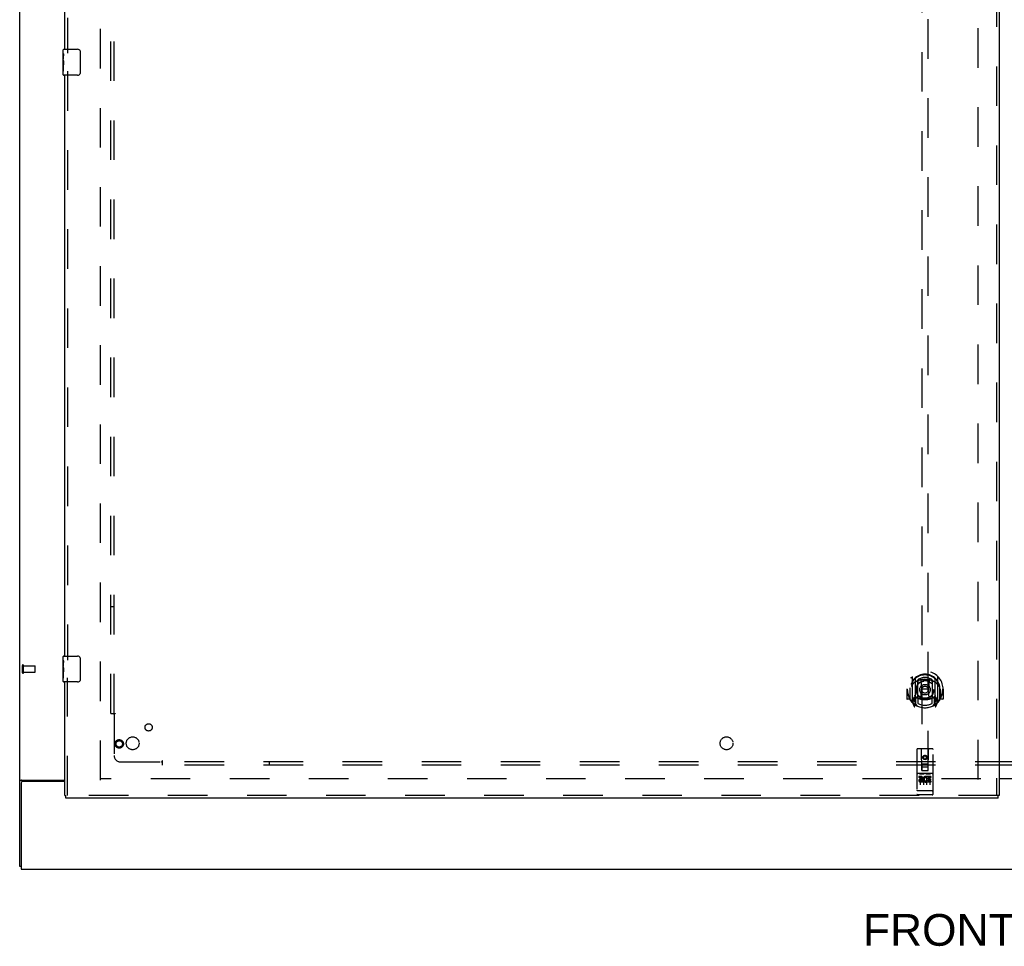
# Model space of a CAD drawing. Header units: inches. Extents: x 0 to 278, y 0 to 180.
# Tile 3 of 76: x 58 to 96, y 46 to 82. Entities that reach past the tile are written whole.
import ezdxf

# ---------------------------------------------------------------- set-up
doc = ezdxf.new("R2010")
doc.units = ezdxf.units.IN
doc.header["$LTSCALE"] = 15.310625
doc.header["$MEASUREMENT"] = 0
doc.linetypes.add('HIDDEN', pattern=[0.2, 0.1, -0.1])
doc.layers.get('0').update_dxf_attribs({"linetype": 'CONTINUOUS'})
for name, color, linetype in [('DEFAULT_2', 8, 'HIDDEN'), ('DIMENSIONS', 7, 'CONTINUOUS'), ('LEFTHAND_DOOR_ASSEMBLY', 7, 'CONTINUOUS'), ('SUBPANEL', 7, 'CONTINUOUS')]:
    doc.layers.add(name, color=color, linetype=linetype)
doc.styles.get("Standard").update_dxf_attribs({"font": 'arial.ttf'})

msp = doc.modelspace()

# ---------------------------------------------------------------- linework, layer by layer
at = {"color": 3, "linetype": 'Continuous'}
for p, q in [((57.697, 48.93), (57.697, 134.722)), ((57.767, 52.274), (59.447, 52.274)), ((95.634, 52.341), (96.947, 52.341)), ((96.947, 52.326), (95.634, 52.326)), ((57.749, 52.162), (57.749, 48.826)), ((59.447, 52.222), (57.809, 52.222)), ((57.749, 48.826), (135.395, 48.826))]:
    msp.add_line(p, q, dxfattribs=at)
at = {"color": 7, "linetype": 'Continuous'}
msp.add_line((57.749, 48.93), (57.697, 48.93), dxfattribs=at)
at = {"color": 3, "linetype": 'Continuous'}
for points in [[(57.732, 52.259), (57.728, 52.258), (57.725, 52.256), (57.721, 52.255), (57.718, 52.254), (57.714, 52.252), (57.712, 52.251), (57.709, 52.249), (57.706, 52.248), (57.704, 52.246), (57.702, 52.244), (57.7, 52.243), (57.699, 52.241), (57.698, 52.239), (57.697, 52.237), (57.697, 52.235), (57.697, 52.233)], [(57.767, 52.274), (57.765, 52.272), (57.762, 52.271), (57.759, 52.269), (57.756, 52.268), (57.752, 52.266), (57.749, 52.265), (57.745, 52.263), (57.74, 52.262), (57.732, 52.259)]]:
    msp.add_lwpolyline(points, dxfattribs=at)
msp.add_arc((57.809, 52.162), 0.06, 90, 180, dxfattribs=at)
at = {"layer": 'DEFAULT_2', "color": 8, "linetype": 'HIDDEN'}
for p, q in [((60.822, 52.274), (60.822, 131.378)), ((94.822, 52.305), (94.822, 131.347)), ((57.801, 56.434), (57.801, 56.718)), ((57.844, 56.434), (57.844, 56.718)), ((57.844, 56.7), (58.291, 56.7)), ((57.844, 56.452), (58.291, 56.452)), ((58.301, 56.462), (58.301, 56.69)), ((94.926, 52.326), (60.836, 52.326))]:
    msp.add_line(p, q, dxfattribs=at)
for centre, radius, start, end in [((57.822, 56.718), 0.0215, 360, 180), ((58.291, 56.69), 0.01, 360, 90), ((58.291, 56.462), 0.01, 270, 0), ((57.822, 56.434), 0.0215, 180, 0)]:
    msp.add_arc(centre, radius, start, end, dxfattribs=at)
at = {"layer": 'LEFTHAND_DOOR_ASSEMBLY', "color": 8, "linetype": 'HIDDEN'}
for p, q in [((95.53, 131.972), (95.53, 51.68)), ((59.551, 103.231), (59.551, 80.421)), ((92.634, 89.655), (92.634, 52.653)), ((92.884, 52.653), (92.884, 89.655)), ((59.551, 79.731), (59.551, 56.921)), ((59.551, 51.68), (59.551, 56.231)), ((92.259, 56.281), (92.259, 55.313)), ((92.377, 56.227), (92.377, 55.211)), ((92.384, 56.202), (92.384, 55.199)), ((92.477, 55.479), (92.477, 56.11)), ((92.484, 56.163), (92.484, 56.06)), ((92.597, 56.137), (92.627, 55.797)), ((92.922, 56.137), (92.892, 55.797)), ((93.034, 56.06), (93.034, 56.163)), ((93.042, 56.11), (93.042, 55.479)), ((93.134, 56.202), (93.134, 55.199)), ((93.142, 56.227), (93.142, 55.211)), ((93.259, 55.313), (93.259, 56.281)), ((92.074, 55.797), (92.059, 55.797)), ((92.059, 55.797), (92.059, 55.424)), ((92.177, 55.797), (92.192, 55.797)), ((92.177, 55.797), (92.177, 55.409)), ((92.184, 55.844), (92.184, 55.847)), ((92.184, 55.386), (92.184, 55.844)), ((92.596, 55.453), (92.627, 55.797)), ((92.892, 55.797), (92.627, 55.797)), ((92.922, 55.453), (92.892, 55.797)), ((93.342, 55.797), (93.327, 55.797)), ((93.334, 55.844), (93.334, 55.847)), ((93.334, 55.386), (93.334, 55.844)), ((93.342, 55.797), (93.342, 55.409)), ((93.459, 55.797), (93.444, 55.797)), ((93.459, 55.797), (93.459, 55.424)), ((92.177, 55.409), (92.074, 55.409)), ((92.177, 55.409), (92.185, 55.424)), ((92.264, 55.303), (92.334, 55.127)), ((92.377, 55.468), (92.317, 55.468)), ((92.317, 55.468), (92.317, 55.318)), ((92.317, 55.318), (92.384, 55.318)), ((92.355, 55.372), (92.325, 55.326)), ((92.387, 55.431), (92.387, 55.224)), ((92.477, 55.469), (92.404, 55.469)), ((92.473, 55.451), (92.407, 55.451)), ((92.484, 55.499), (92.484, 55.246)), ((93.034, 55.246), (93.034, 55.499)), ((93.114, 55.469), (93.042, 55.469)), ((93.112, 55.451), (93.046, 55.451)), ((93.132, 55.224), (93.132, 55.431)), ((93.134, 55.318), (93.202, 55.318)), ((93.202, 55.468), (93.142, 55.468)), ((93.194, 55.326), (93.164, 55.372)), ((93.185, 55.127), (93.255, 55.303)), ((93.202, 55.318), (93.202, 55.468)), ((93.334, 55.424), (93.342, 55.409)), ((93.444, 55.409), (93.342, 55.409)), ((92.355, 55.208), (92.36, 55.204)), ((92.363, 55.13), (92.377, 55.211)), ((92.454, 55.149), (92.384, 55.258)), ((93.134, 55.258), (93.064, 55.149)), ((93.142, 55.211), (93.156, 55.13)), ((93.163, 55.207), (93.163, 55.208)), ((93.163, 55.207), (93.163, 55.208)), ((93.163, 55.207), (93.163, 55.207)), ((92.447, 53.463), (92.447, 51.738)), ((93.042, 53.493), (92.477, 53.493)), ((92.633, 52.653), (92.629, 53.463)), ((92.886, 52.653), (92.889, 53.463)), ((93.072, 51.738), (93.072, 53.463)), ((92.759, 53.226), (92.697, 53.19)), ((92.697, 53.19), (92.707, 53.184)), ((92.697, 53.19), (92.697, 53.117)), ((92.697, 53.117), (92.707, 53.123)), ((92.697, 53.117), (92.759, 53.081)), ((92.759, 53.214), (92.707, 53.184)), ((92.707, 53.184), (92.707, 53.123)), ((92.707, 53.123), (92.759, 53.093)), ((92.822, 53.19), (92.759, 53.226)), ((92.759, 53.226), (92.759, 53.214)), ((92.812, 53.184), (92.759, 53.214)), ((92.759, 53.093), (92.812, 53.123)), ((92.759, 53.081), (92.822, 53.117)), ((92.759, 53.081), (92.759, 53.093)), ((92.822, 53.19), (92.812, 53.184)), ((92.812, 53.123), (92.812, 53.184)), ((92.822, 53.117), (92.812, 53.123)), ((92.822, 53.117), (92.822, 53.19)), ((92.632, 52.903), (92.887, 52.903)), ((92.633, 52.653), (92.634, 52.653)), ((92.634, 52.653), (92.884, 52.653)), ((92.844, 52.778), (92.674, 52.778)), ((92.884, 52.653), (92.886, 52.653)), ((93.042, 52.536), (92.477, 52.536)), ((92.615, 52.414), (92.522, 52.414)), ((92.522, 52.414), (92.522, 52.372)), ((92.615, 52.372), (92.522, 52.372)), ((92.548, 52.52), (92.72, 52.52)), ((92.572, 52.405), (92.572, 52.099)), ((92.619, 52.328), (92.573, 52.328)), ((92.615, 52.287), (92.586, 52.287)), ((92.679, 52.243), (92.586, 52.243)), ((92.679, 52.243), (92.679, 52.201)), ((92.697, 52.405), (92.697, 52.099)), ((92.798, 52.52), (92.97, 52.52)), ((92.811, 52.249), (92.828, 52.21)), ((92.822, 52.405), (92.822, 52.099)), ((92.835, 52.379), (92.822, 52.36)), ((92.832, 52.404), (92.835, 52.402)), ((92.991, 52.414), (92.835, 52.414)), ((92.835, 52.414), (92.835, 52.402)), ((92.835, 52.379), (92.835, 52.201)), ((92.991, 52.372), (92.878, 52.372)), ((92.878, 52.372), (92.878, 52.328)), ((92.97, 52.328), (92.878, 52.328)), ((92.97, 52.286), (92.878, 52.286)), ((92.878, 52.286), (92.878, 52.243)), ((92.991, 52.243), (92.878, 52.243)), ((92.947, 52.405), (92.947, 52.099)), ((92.97, 52.328), (92.97, 52.286)), ((92.991, 52.414), (92.991, 52.372)), ((92.991, 52.243), (92.991, 52.201)), ((92.465, 51.867), (92.464, 51.867)), ((92.466, 51.867), (92.465, 51.867)), ((92.465, 51.867), (92.465, 51.867)), ((92.467, 51.867), (92.466, 51.867)), ((92.468, 51.867), (92.467, 51.867)), ((92.469, 51.867), (92.468, 51.867)), ((92.469, 51.866), (92.469, 51.867)), ((92.47, 51.866), (92.469, 51.866)), ((92.471, 51.866), (92.47, 51.866)), ((92.472, 51.866), (92.471, 51.866)), ((92.473, 51.866), (92.472, 51.866)), ((92.474, 51.866), (92.473, 51.866)), ((92.473, 51.866), (92.473, 51.866)), ((92.475, 51.866), (92.474, 51.866)), ((92.476, 51.866), (92.475, 51.866)), ((92.477, 51.866), (92.476, 51.866)), ((93.042, 51.866), (92.477, 51.866)), ((92.679, 52.201), (92.586, 52.201)), ((92.991, 52.201), (92.835, 52.201)), ((93.042, 51.866), (93.043, 51.866)), ((93.043, 51.866), (93.044, 51.866)), ((93.044, 51.866), (93.045, 51.866)), ((93.045, 51.866), (93.046, 51.866)), ((93.046, 51.866), (93.047, 51.866)), ((93.046, 51.866), (93.046, 51.866)), ((93.047, 51.866), (93.048, 51.866)), ((93.048, 51.866), (93.049, 51.866)), ((93.049, 51.866), (93.05, 51.866)), ((93.05, 51.866), (93.051, 51.867)), ((93.051, 51.867), (93.052, 51.867)), ((93.051, 51.867), (93.051, 51.867)), ((93.052, 51.867), (93.053, 51.867)), ((93.053, 51.867), (93.054, 51.867)), ((93.054, 51.867), (93.055, 51.867)), ((93.054, 51.867), (93.054, 51.867)), ((93.055, 51.867), (93.056, 51.867)), ((95.592, 51.68), (59.489, 51.68)), ((93.042, 51.708), (92.477, 51.708))]:
    msp.add_line(p, q, dxfattribs=at)
at = {"layer": 'LEFTHAND_DOOR_ASSEMBLY', "color": 3, "linetype": 'Continuous'}
for p, q in [((95.634, 131.972), (95.634, 51.68)), ((59.447, 80.576), (59.447, 103.076)), ((59.447, 57.076), (59.447, 79.576)), ((59.447, 51.68), (59.447, 56.076)), ((95.592, 51.576), (59.489, 51.576))]:
    msp.add_line(p, q, dxfattribs=at)
at = {"layer": 'LEFTHAND_DOOR_ASSEMBLY', "color": 7, "linetype": 'Continuous'}
for p, q in [((59.387, 80.415), (59.387, 80.561)), ((59.402, 80.576), (59.942, 80.576)), ((60.042, 80.476), (60.042, 79.676)), ((59.387, 80.157), (59.387, 80.414)), ((59.393, 80.359), (59.387, 80.359)), ((59.387, 80.191), (59.394, 80.191)), ((59.387, 79.591), (59.387, 80.155)), ((59.388, 80.128), (59.387, 80.128)), ((59.394, 80.191), (59.394, 80.327)), ((59.387, 79.996), (59.393, 79.996)), ((59.387, 79.96), (59.394, 79.96)), ((59.387, 79.897), (59.394, 79.897)), ((59.387, 79.73), (59.394, 79.73)), ((59.394, 79.73), (59.394, 79.96)), ((59.942, 79.576), (59.402, 79.576)), ((59.387, 56.915), (59.387, 57.061)), ((59.387, 56.657), (59.387, 56.914)), ((59.393, 56.859), (59.387, 56.859)), ((59.394, 56.691), (59.394, 56.827)), ((59.402, 57.076), (59.942, 57.076)), ((60.042, 56.976), (60.042, 56.176)), ((59.387, 56.691), (59.394, 56.691)), ((59.387, 56.091), (59.387, 56.655)), ((59.388, 56.628), (59.387, 56.628)), ((59.387, 56.496), (59.393, 56.496)), ((59.387, 56.46), (59.394, 56.46)), ((59.394, 56.23), (59.394, 56.46)), ((59.387, 56.397), (59.394, 56.397)), ((59.387, 56.23), (59.394, 56.23)), ((59.942, 56.076), (59.402, 56.076)), ((59.447, 51.68), (59.489, 51.68)), ((59.489, 51.576), (59.489, 51.68)), ((95.634, 51.68), (95.592, 51.68)), ((95.592, 51.576), (95.592, 51.68))]:
    msp.add_line(p, q, dxfattribs=at)
for points in [[(60.035, 80.512), (60.037, 80.506), (60.039, 80.5), (60.04, 80.494), (60.041, 80.488), (60.042, 80.482), (60.042, 80.476)], [(59.387, 80.415), (59.387, 80.411), (59.387, 80.407), (59.388, 80.401), (59.39, 80.388)], [(59.387, 80.157), (59.387, 80.149), (59.387, 80.14), (59.388, 80.13)], [(59.388, 80.13), (59.391, 80.096), (59.392, 80.084), (59.393, 80.072), (59.393, 80.059), (59.394, 80.047), (59.394, 80.034), (59.394, 80.021), (59.393, 80.008), (59.393, 79.996), (59.392, 79.983), (59.391, 79.971)], [(59.39, 80.388), (59.39, 80.381), (59.391, 80.372), (59.392, 80.364)], [(59.392, 80.364), (59.393, 80.355), (59.393, 80.346), (59.394, 80.337), (59.394, 80.327)], [(60.042, 79.676), (60.042, 79.669), (60.041, 79.663), (60.04, 79.657), (60.039, 79.651), (60.037, 79.645), (60.035, 79.64)], [(59.387, 56.915), (59.387, 56.911), (59.387, 56.907), (59.388, 56.901), (59.39, 56.888)], [(59.39, 56.888), (59.39, 56.881), (59.391, 56.872), (59.392, 56.864)], [(59.392, 56.864), (59.393, 56.855), (59.393, 56.846), (59.394, 56.837), (59.394, 56.827)], [(60.035, 57.012), (60.037, 57.006), (60.039, 57), (60.04, 56.994), (60.041, 56.988), (60.042, 56.982), (60.042, 56.976)], [(59.387, 56.657), (59.387, 56.649), (59.387, 56.64), (59.388, 56.63)], [(59.388, 56.63), (59.391, 56.596), (59.392, 56.584), (59.393, 56.572), (59.393, 56.559), (59.394, 56.547), (59.394, 56.534), (59.394, 56.521), (59.393, 56.508), (59.393, 56.496), (59.392, 56.483), (59.391, 56.471)], [(60.042, 56.176), (60.042, 56.169), (60.041, 56.163), (60.04, 56.157), (60.039, 56.151), (60.037, 56.145), (60.035, 56.14)]]:
    msp.add_lwpolyline(points, dxfattribs=at)
at = {"layer": 'LEFTHAND_DOOR_ASSEMBLY', "color": 8, "linetype": 'HIDDEN'}
for points in [[(92.214, 56.236), (92.215, 56.237), (92.215, 56.238), (92.216, 56.239), (92.217, 56.239), (92.217, 56.24), (92.218, 56.241), (92.219, 56.242), (92.22, 56.242), (92.22, 56.243), (92.221, 56.244), (92.222, 56.245), (92.223, 56.245), (92.224, 56.246), (92.224, 56.247), (92.225, 56.248), (92.226, 56.248), (92.227, 56.249), (92.228, 56.249), (92.228, 56.25), (92.229, 56.251), (92.23, 56.251), (92.231, 56.252), (92.232, 56.252), (92.233, 56.253), (92.234, 56.254), (92.234, 56.254), (92.235, 56.255), (92.236, 56.255), (92.237, 56.256), (92.238, 56.256), (92.239, 56.257), (92.24, 56.257), (92.241, 56.257), (92.242, 56.258)], [(92.571, 56.154), (92.577, 56.156), (92.582, 56.157), (92.588, 56.158), (92.593, 56.16), (92.598, 56.161), (92.604, 56.162), (92.609, 56.163), (92.615, 56.165), (92.62, 56.166), (92.626, 56.167), (92.631, 56.168), (92.637, 56.169), (92.642, 56.17), (92.648, 56.171), (92.653, 56.172), (92.659, 56.172), (92.664, 56.173), (92.67, 56.174), (92.676, 56.175), (92.681, 56.175), (92.687, 56.176), (92.692, 56.177), (92.698, 56.177), (92.703, 56.177), (92.709, 56.178), (92.715, 56.178), (92.72, 56.179), (92.726, 56.179), (92.731, 56.179), (92.737, 56.179), (92.743, 56.18), (92.748, 56.18), (92.754, 56.18), (92.759, 56.18), (92.765, 56.18), (92.77, 56.18), (92.776, 56.18), (92.782, 56.179), (92.787, 56.179), (92.793, 56.179), (92.798, 56.179), (92.804, 56.178), (92.81, 56.178), (92.815, 56.177), (92.821, 56.177), (92.826, 56.177), (92.832, 56.176), (92.837, 56.175), (92.843, 56.175), (92.849, 56.174), (92.854, 56.173), (92.86, 56.172), (92.865, 56.172), (92.871, 56.171), (92.876, 56.17), (92.882, 56.169), (92.887, 56.168), (92.893, 56.167), (92.898, 56.166), (92.904, 56.165), (92.909, 56.163), (92.915, 56.162), (92.92, 56.161), (92.926, 56.16), (92.931, 56.158), (92.936, 56.157), (92.942, 56.156), (92.947, 56.154)], [(93.277, 56.258), (93.278, 56.257), (93.279, 56.257), (93.28, 56.257), (93.281, 56.256), (93.281, 56.256), (93.282, 56.255), (93.283, 56.255), (93.284, 56.254), (93.285, 56.254), (93.286, 56.253), (93.287, 56.252), (93.288, 56.252), (93.289, 56.251), (93.289, 56.251), (93.29, 56.25), (93.291, 56.249), (93.292, 56.249), (93.293, 56.248), (93.293, 56.248), (93.294, 56.247), (93.295, 56.246), (93.296, 56.245), (93.297, 56.245), (93.297, 56.244), (93.298, 56.243), (93.299, 56.242), (93.3, 56.242), (93.3, 56.241), (93.301, 56.24), (93.302, 56.239), (93.303, 56.239), (93.303, 56.238), (93.304, 56.237), (93.305, 56.236)], [(92.305, 56.012), (92.303, 56.011), (92.302, 56.01), (92.3, 56.008), (92.299, 56.007), (92.297, 56.005), (92.296, 56.004), (92.294, 56.002), (92.292, 56), (92.29, 55.998), (92.289, 55.997), (92.287, 55.995), (92.285, 55.993), (92.283, 55.99), (92.281, 55.988), (92.279, 55.986), (92.277, 55.984), (92.275, 55.981), (92.273, 55.979), (92.271, 55.976), (92.269, 55.973), (92.266, 55.97), (92.264, 55.967), (92.262, 55.964), (92.26, 55.961), (92.257, 55.958), (92.255, 55.954), (92.252, 55.951), (92.25, 55.947), (92.247, 55.943), (92.244, 55.939), (92.242, 55.935), (92.239, 55.93), (92.236, 55.926), (92.233, 55.921), (92.23, 55.916), (92.227, 55.911)], [(93.292, 55.911), (93.289, 55.916), (93.286, 55.921), (93.283, 55.926), (93.28, 55.93), (93.277, 55.935), (93.274, 55.939), (93.272, 55.943), (93.269, 55.947), (93.266, 55.951), (93.264, 55.954), (93.262, 55.958), (93.259, 55.961), (93.257, 55.964), (93.254, 55.967), (93.252, 55.97), (93.25, 55.973), (93.248, 55.976), (93.246, 55.979), (93.244, 55.981), (93.242, 55.984), (93.24, 55.986), (93.238, 55.988), (93.236, 55.99), (93.234, 55.993), (93.232, 55.995), (93.23, 55.997), (93.228, 55.998), (93.227, 56), (93.225, 56.002), (93.223, 56.004), (93.221, 56.005), (93.22, 56.007), (93.218, 56.008), (93.217, 56.01), (93.215, 56.011), (93.214, 56.012)], [(92.242, 55.337), (92.241, 55.337), (92.24, 55.337), (92.239, 55.338), (92.238, 55.338), (92.237, 55.339), (92.236, 55.339), (92.235, 55.34), (92.234, 55.34), (92.234, 55.341), (92.233, 55.341), (92.232, 55.342), (92.231, 55.343), (92.23, 55.343), (92.229, 55.344), (92.228, 55.344), (92.228, 55.345), (92.227, 55.346), (92.226, 55.346), (92.225, 55.347), (92.224, 55.348), (92.224, 55.348), (92.223, 55.349), (92.222, 55.35), (92.221, 55.35), (92.22, 55.351), (92.22, 55.352), (92.219, 55.353), (92.218, 55.354), (92.217, 55.354), (92.217, 55.355), (92.216, 55.356), (92.215, 55.357), (92.215, 55.358), (92.214, 55.358)], [(93.305, 55.358), (93.304, 55.358), (93.303, 55.357), (93.303, 55.356), (93.302, 55.355), (93.301, 55.354), (93.3, 55.354), (93.3, 55.353), (93.299, 55.352), (93.298, 55.351), (93.297, 55.35), (93.297, 55.35), (93.296, 55.349), (93.295, 55.348), (93.294, 55.348), (93.293, 55.347), (93.293, 55.346), (93.292, 55.346), (93.291, 55.345), (93.29, 55.344), (93.289, 55.344), (93.289, 55.343), (93.288, 55.343), (93.287, 55.342), (93.286, 55.341), (93.285, 55.341), (93.284, 55.34), (93.283, 55.34), (93.282, 55.339), (93.281, 55.339), (93.281, 55.338), (93.28, 55.338), (93.279, 55.337), (93.278, 55.337), (93.277, 55.337)], [(92.542, 52.519), (92.542, 52.519), (92.542, 52.519), (92.542, 52.519), (92.542, 52.519), (92.542, 52.519), (92.542, 52.519), (92.542, 52.519), (92.543, 52.519), (92.543, 52.519), (92.543, 52.519), (92.543, 52.519), (92.543, 52.52), (92.543, 52.52), (92.543, 52.52), (92.543, 52.52), (92.543, 52.52), (92.544, 52.52), (92.544, 52.52), (92.544, 52.52), (92.544, 52.52), (92.544, 52.52), (92.544, 52.52), (92.544, 52.52), (92.544, 52.52), (92.545, 52.52), (92.545, 52.52), (92.545, 52.52), (92.545, 52.52), (92.545, 52.52), (92.545, 52.52), (92.546, 52.52), (92.546, 52.52), (92.546, 52.52), (92.546, 52.52), (92.546, 52.52), (92.546, 52.52), (92.547, 52.52), (92.547, 52.52), (92.547, 52.52), (92.547, 52.52), (92.547, 52.52), (92.548, 52.52), (92.548, 52.52), (92.548, 52.52), (92.548, 52.52)], [(92.72, 52.52), (92.72, 52.52), (92.721, 52.52), (92.721, 52.52), (92.721, 52.52), (92.721, 52.52), (92.721, 52.52), (92.722, 52.52), (92.722, 52.52), (92.722, 52.52), (92.722, 52.52), (92.722, 52.52), (92.723, 52.52), (92.723, 52.52), (92.723, 52.52), (92.723, 52.52), (92.723, 52.52), (92.723, 52.52), (92.724, 52.52), (92.724, 52.52), (92.724, 52.52), (92.724, 52.52), (92.724, 52.52), (92.724, 52.52), (92.724, 52.52), (92.725, 52.52), (92.725, 52.52), (92.725, 52.52), (92.725, 52.52), (92.725, 52.52), (92.725, 52.52), (92.725, 52.52), (92.725, 52.52), (92.726, 52.52), (92.726, 52.52), (92.726, 52.519), (92.726, 52.519), (92.726, 52.519), (92.726, 52.519), (92.726, 52.519), (92.726, 52.519), (92.726, 52.519), (92.726, 52.519), (92.727, 52.519), (92.727, 52.519), (92.727, 52.519), (92.727, 52.519)], [(92.792, 52.519), (92.792, 52.519), (92.792, 52.519), (92.792, 52.519), (92.792, 52.519), (92.792, 52.519), (92.792, 52.519), (92.792, 52.519), (92.793, 52.519), (92.793, 52.519), (92.793, 52.519), (92.793, 52.519), (92.793, 52.52), (92.793, 52.52), (92.793, 52.52), (92.793, 52.52), (92.793, 52.52), (92.794, 52.52), (92.794, 52.52), (92.794, 52.52), (92.794, 52.52), (92.794, 52.52), (92.794, 52.52), (92.794, 52.52), (92.794, 52.52), (92.795, 52.52), (92.795, 52.52), (92.795, 52.52), (92.795, 52.52), (92.795, 52.52), (92.795, 52.52), (92.796, 52.52), (92.796, 52.52), (92.796, 52.52), (92.796, 52.52), (92.796, 52.52), (92.796, 52.52), (92.797, 52.52), (92.797, 52.52), (92.797, 52.52), (92.797, 52.52), (92.797, 52.52), (92.798, 52.52), (92.798, 52.52), (92.798, 52.52), (92.798, 52.52)], [(92.97, 52.52), (92.97, 52.52), (92.971, 52.52), (92.971, 52.52), (92.971, 52.52), (92.971, 52.52), (92.971, 52.52), (92.972, 52.52), (92.972, 52.52), (92.972, 52.52), (92.972, 52.52), (92.972, 52.52), (92.973, 52.52), (92.973, 52.52), (92.973, 52.52), (92.973, 52.52), (92.973, 52.52), (92.973, 52.52), (92.974, 52.52), (92.974, 52.52), (92.974, 52.52), (92.974, 52.52), (92.974, 52.52), (92.974, 52.52), (92.974, 52.52), (92.975, 52.52), (92.975, 52.52), (92.975, 52.52), (92.975, 52.52), (92.975, 52.52), (92.975, 52.52), (92.975, 52.52), (92.975, 52.52), (92.976, 52.52), (92.976, 52.52), (92.976, 52.519), (92.976, 52.519), (92.976, 52.519), (92.976, 52.519), (92.976, 52.519), (92.976, 52.519), (92.976, 52.519), (92.976, 52.519), (92.977, 52.519), (92.977, 52.519), (92.977, 52.519), (92.977, 52.519)], [(92.464, 51.867), (92.463, 51.867), (92.463, 51.867), (92.462, 51.867), (92.462, 51.867), (92.462, 51.867), (92.461, 51.867), (92.461, 51.867), (92.46, 51.867), (92.46, 51.867), (92.46, 51.868), (92.459, 51.868), (92.459, 51.868), (92.459, 51.868), (92.458, 51.868), (92.458, 51.868), (92.458, 51.868), (92.457, 51.868), (92.457, 51.868), (92.457, 51.868), (92.457, 51.868), (92.456, 51.868), (92.456, 51.868), (92.456, 51.868), (92.455, 51.868), (92.455, 51.869), (92.455, 51.869), (92.454, 51.869), (92.454, 51.869), (92.454, 51.869), (92.454, 51.869), (92.453, 51.869), (92.453, 51.869), (92.453, 51.869), (92.453, 51.869), (92.452, 51.869), (92.452, 51.869), (92.452, 51.87), (92.452, 51.87), (92.451, 51.87), (92.451, 51.87), (92.451, 51.87), (92.451, 51.87), (92.451, 51.87), (92.45, 51.87), (92.45, 51.87), (92.45, 51.87), (92.45, 51.87), (92.45, 51.871), (92.449, 51.871), (92.449, 51.871), (92.449, 51.871), (92.449, 51.871), (92.449, 51.871), (92.449, 51.871), (92.448, 51.871), (92.448, 51.871), (92.448, 51.871), (92.448, 51.872), (92.448, 51.872), (92.448, 51.872), (92.448, 51.872), (92.448, 51.872), (92.448, 51.872), (92.447, 51.872), (92.447, 51.872), (92.447, 51.872), (92.447, 51.872), (92.447, 51.873), (92.447, 51.873), (92.447, 51.873), (92.447, 51.873), (92.447, 51.873), (92.447, 51.873), (92.447, 51.873), (92.447, 51.873), (92.447, 51.873), (92.447, 51.873), (92.447, 51.874), (92.447, 51.874)], [(93.056, 51.867), (93.056, 51.867), (93.057, 51.867), (93.057, 51.867), (93.057, 51.867), (93.058, 51.867), (93.058, 51.867), (93.058, 51.867), (93.059, 51.868), (93.059, 51.868), (93.06, 51.868), (93.06, 51.868), (93.06, 51.868), (93.061, 51.868), (93.061, 51.868), (93.061, 51.868), (93.061, 51.868), (93.062, 51.868), (93.062, 51.868), (93.062, 51.868), (93.063, 51.868), (93.063, 51.868), (93.063, 51.868), (93.064, 51.869), (93.064, 51.869), (93.064, 51.869), (93.064, 51.869), (93.065, 51.869), (93.065, 51.869), (93.065, 51.869), (93.066, 51.869), (93.066, 51.869), (93.066, 51.869), (93.066, 51.869), (93.067, 51.869), (93.067, 51.87), (93.067, 51.87), (93.067, 51.87), (93.067, 51.87), (93.068, 51.87), (93.068, 51.87), (93.068, 51.87), (93.068, 51.87), (93.068, 51.87), (93.069, 51.87), (93.069, 51.87), (93.069, 51.871), (93.069, 51.871), (93.069, 51.871), (93.07, 51.871), (93.07, 51.871), (93.07, 51.871), (93.07, 51.871), (93.07, 51.871), (93.07, 51.871), (93.07, 51.871), (93.071, 51.872), (93.071, 51.872), (93.071, 51.872), (93.071, 51.872), (93.071, 51.872), (93.071, 51.872), (93.071, 51.872), (93.071, 51.872), (93.071, 51.872), (93.071, 51.872), (93.071, 51.873), (93.072, 51.873), (93.072, 51.873), (93.072, 51.873), (93.072, 51.873), (93.072, 51.873), (93.072, 51.873), (93.072, 51.873), (93.072, 51.873), (93.072, 51.873), (93.072, 51.874), (93.072, 51.874)]]:
    msp.add_lwpolyline(points, dxfattribs=at)
for centre, radius in [((92.759, 55.779), 0.35), ((92.759, 55.779), 0.335), ((92.759, 55.779), 0.205), ((92.759, 55.779), 0.133), ((61.551, 53.68), 0.164), ((61.551, 53.68), 0.124), ((92.759, 53.153), 0.085), ((92.759, 53.153), 0.0845)]:
    msp.add_circle(centre, radius, dxfattribs=at)
at = {"layer": 'LEFTHAND_DOOR_ASSEMBLY', "color": 7, "linetype": 'Continuous'}
for centre, radius, start, end in [((59.402, 80.561), 0.015, 90, 180), ((59.942, 80.476), 0.1, 21.1999, 90), ((59.402, 79.591), 0.015, 180, 270), ((59.942, 79.676), 0.1, 270, 338.7946), ((59.402, 57.061), 0.015, 90, 180), ((59.942, 56.976), 0.1, 21.1999, 90), ((59.402, 56.091), 0.015, 180, 270), ((59.942, 56.176), 0.1, 270, 338.7946)]:
    msp.add_arc(centre, radius, start, end, dxfattribs=at)
at = {"layer": 'LEFTHAND_DOOR_ASSEMBLY', "color": 8, "linetype": 'HIDDEN'}
for centre, radius, start, end in [((92.759, 55.797), 0.7, 305.5126, 234.4874), ((92.759, 55.795), 0.583, 0.2464, 179.7536), ((92.759, 55.769), 0.58, 7.6622, 172.3378), ((92.274, 56.281), 0.015, 135.0748, 180), ((92.759, 55.48), 0.7, 49.529, 130.471), ((92.392, 56.227), 0.015, 130.3587, 180), ((92.404, 56.202), 0.02, 129.3378, 179.9984), ((92.492, 56.11), 0.015, 112.9863, 180), ((92.759, 55.769), 0.48, 55.0461, 124.9539), ((92.514, 56.06), 0.03, 180, 311.1261), ((92.759, 55.779), 0.343, 48.8739, 131.1261), ((92.577, 56.135), 0.02, 5.0796, 105.5752), ((92.942, 56.135), 0.02, 74.4248, 174.9204), ((93.004, 56.06), 0.03, 228.8739, 360), ((93.027, 56.11), 0.015, 0, 67.0137), ((93.114, 56.202), 0.02, 0, 50.6594), ((93.127, 56.227), 0.015, 0, 49.6413), ((93.244, 56.281), 0.015, 0, 44.9252), ((92.759, 55.797), 0.685, 180, 213.0115), ((92.204, 55.844), 0.02, 172.3378, 180), ((93.314, 55.844), 0.02, 0, 7.6622), ((92.759, 55.797), 0.685, 326.9885, 360), ((92.074, 55.424), 0.015, 180, 270), ((92.204, 55.386), 0.02, 180, 215.2961), ((92.759, 55.779), 0.7, 215.2961, 324.7039), ((92.274, 55.313), 0.015, 180, 224.9252), ((92.329, 55.323), 0.005, 147.3208, 270), ((92.759, 56.11), 0.7, 233.2319, 306.7681), ((92.196, 55.473), 0.188, 327.3208, 360), ((92.404, 55.449), 0.02, 90, 180), ((92.407, 55.431), 0.02, 90, 180), ((92.473, 55.431), 0.02, 66.536, 90), ((92.492, 55.479), 0.015, 180, 247.0137), ((92.759, 56.092), 0.7, 246.536, 293.464), ((92.514, 55.499), 0.03, 48.8739, 180), ((92.759, 55.779), 0.343, 228.8739, 311.1261), ((92.576, 55.455), 0.02, 254.3869, 354.9204), ((92.942, 55.455), 0.02, 185.0796, 285.6131), ((93.004, 55.499), 0.03, 0, 131.1261), ((93.027, 55.479), 0.015, 292.9863, 360), ((93.046, 55.431), 0.02, 90, 113.464), ((93.112, 55.431), 0.02, 0, 90), ((93.114, 55.449), 0.02, 0, 90), ((93.322, 55.473), 0.188, 180, 212.6792), ((93.189, 55.323), 0.005, 270, 32.6792), ((93.244, 55.313), 0.015, 315.0748, 360), ((93.314, 55.386), 0.02, 324.7039, 360), ((93.444, 55.424), 0.015, 270, 360), ((92.348, 55.133), 0.015, 201.8041, 350), ((92.364, 55.244), 0.02, 234.4874, 360), ((92.367, 55.224), 0.02, 234.7457, 360), ((92.404, 55.199), 0.02, 180, 238.5295), ((92.759, 55.779), 0.6, 242.7204, 297.2796), ((93.114, 55.199), 0.02, 301.4688, 359.9992), ((93.152, 55.224), 0.02, 180, 305.2543), ((93.154, 55.244), 0.02, 180, 305.5126), ((93.171, 55.133), 0.015, 190, 338.1959), ((92.477, 53.463), 0.03, 90, 180), ((92.599, 53.463), 0.03, 0, 90), ((92.919, 53.463), 0.03, 90, 180), ((93.042, 53.463), 0.03, 0, 90), ((92.674, 52.738), 0.04, 90, 180), ((92.674, 52.693), 0.04, 180, 270), ((92.844, 52.738), 0.04, 0, 90), ((92.844, 52.693), 0.04, 270, 360), ((92.477, 52.566), 0.03, 180, 270), ((92.586, 52.265), 0.0644, 102.2995, 270.0775), ((92.586, 52.265), 0.0219, 89.9011, 270), ((92.615, 52.351), 0.0635, 270, 90), ((92.615, 52.35), 0.0219, 280.307, 90), ((92.785, 52.308), 0.107, 64.2636, 293.4027), ((92.785, 52.308), 0.0639, 54.8895, 293.4026), ((93.042, 52.566), 0.03, 270, 360), ((92.477, 51.738), 0.03, 180, 270), ((93.042, 51.738), 0.03, 270, 360)]:
    msp.add_arc(centre, radius, start, end, dxfattribs=at)
at = {"layer": 'LEFTHAND_DOOR_ASSEMBLY', "color": 7, "linetype": 'Continuous'}
for centre in [(59.65, 79.992), (59.65, 56.492)]:
    msp.add_ellipse(centre, major_axis=(0.263, 0), ratio=0.432808, start_param=-3.141593, end_param=-2.961605, dxfattribs=at)
at = {"layer": 'SUBPANEL', "color": 8, "linetype": 'HIDDEN'}
for p, q in [((61.228, 54.857), (61.228, 128.794)), ((61.353, 54.857), (61.353, 128.794)), ((61.353, 58.982), (61.228, 58.982)), ((61.228, 54.857), (61.315, 54.857)), ((61.315, 54.857), (61.394, 54.857)), ((61.334, 54.84), (61.341, 54.833)), ((61.353, 54.822), (61.353, 53.232)), ((63.228, 52.943), (63.228, 53.023)), ((61.603, 52.982), (63.193, 52.982)), ((129.916, 52.982), (63.228, 52.982)), ((63.228, 52.857), (63.228, 52.943)), ((129.916, 52.857), (63.228, 52.857)), ((67.353, 52.982), (67.353, 52.857))]:
    msp.add_line(p, q, dxfattribs=at)
for points in [[(61.315, 54.857), (61.317, 54.855), (61.319, 54.853), (61.322, 54.852), (61.324, 54.85), (61.326, 54.848), (61.328, 54.847), (61.329, 54.845), (61.331, 54.843), (61.333, 54.842), (61.334, 54.84)], [(61.341, 54.833), (61.343, 54.831), (61.346, 54.829), (61.348, 54.827), (61.35, 54.825), (61.351, 54.823), (61.353, 54.822)], [(61.367, 54.831), (61.364, 54.83), (61.362, 54.828), (61.359, 54.826), (61.357, 54.825), (61.355, 54.823), (61.353, 54.822)], [(61.394, 54.857), (61.393, 54.855), (61.392, 54.853), (61.391, 54.851), (61.39, 54.85), (61.389, 54.848), (61.388, 54.846), (61.386, 54.845), (61.384, 54.843), (61.383, 54.841), (61.381, 54.84), (61.379, 54.839), (61.376, 54.837), (61.374, 54.836), (61.372, 54.834), (61.367, 54.831)], [(63.228, 53.023), (63.226, 53.022), (63.224, 53.021), (63.222, 53.02), (63.221, 53.019), (63.219, 53.018), (63.217, 53.017), (63.216, 53.015), (63.214, 53.013), (63.212, 53.011), (63.211, 53.01), (63.21, 53.008), (63.208, 53.005), (63.207, 53.003), (63.205, 53.001)], [(63.205, 53.001), (63.202, 52.996), (63.201, 52.993), (63.199, 52.991), (63.197, 52.988), (63.196, 52.986), (63.194, 52.984), (63.193, 52.982)], [(63.206, 52.968), (63.204, 52.97), (63.202, 52.972), (63.2, 52.974), (63.198, 52.976), (63.196, 52.978), (63.194, 52.98), (63.193, 52.982)], [(63.228, 52.943), (63.226, 52.946), (63.225, 52.948), (63.223, 52.95), (63.221, 52.953), (63.219, 52.955), (63.218, 52.956), (63.216, 52.958), (63.214, 52.96), (63.213, 52.962), (63.211, 52.963), (63.206, 52.968)]]:
    msp.add_lwpolyline(points, dxfattribs=at)
for centre, radius in [((62.691, 54.319), 0.141), ((62.072, 53.701), 0.25), ((85.072, 53.701), 0.25)]:
    msp.add_circle(centre, radius, dxfattribs=at)
msp.add_arc((61.603, 53.232), 0.25, 180, 270, dxfattribs=at)

# ---------------------------------------------------------------- texts
at = {"layer": 'DIMENSIONS', "color": 2, "linetype": 'Continuous', "insert": (95.743, 47.09), "char_height": 1.2281, "width": 10.74724, "attachment_point": 2, "line_spacing_factor": 0.9}
msp.add_mtext('FRONT VIEW', dxfattribs=at)

doc.saveas('drawing.dxf')
